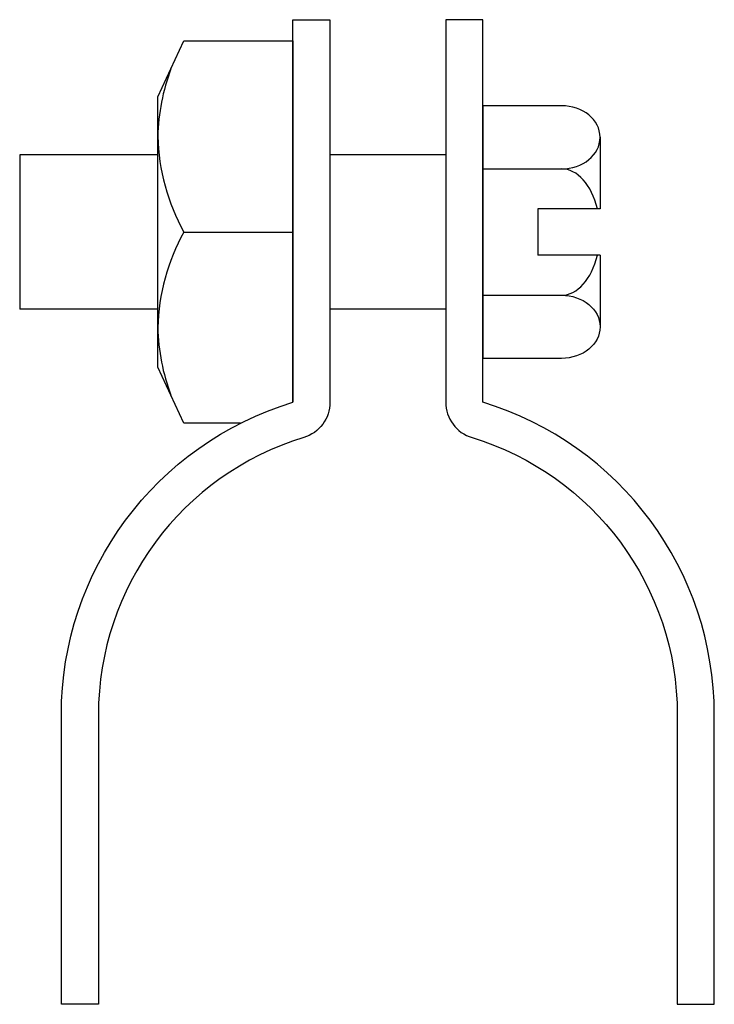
# Model space of a CAD drawing. Extents: x 17 to 199, y 11 to 268.
import ezdxf

# ---------------------------------------------------------------- set-up
doc = ezdxf.new("R2010")
doc.units = 0
doc.header["$MEASUREMENT"] = 0
doc.layers.get('0').update_dxf_attribs({"linetype": 'CONTINUOUS'})

msp = doc.modelspace()

# ---------------------------------------------------------------- linework, layer by layer
at = {"color": 7}
for p, q in [((138.24, 245.95), (138.24, 179.87)), ((158.85, 245.95), (138.24, 245.95)), ((168.94, 237.69), (168.94, 218.97)), ((17.07, 233.11), (17.07, 192.72)), ((53.22, 233.11), (17.07, 233.11)), ((128.55, 233.11), (98.26, 233.11)), ((138.24, 229.43), (158.85, 229.43)), ((152.62, 218.97), (152.62, 206.85)), ((168.94, 218.97), (152.62, 218.97)), ((168.94, 206.85), (152.62, 206.85)), ((168.94, 206.85), (168.94, 188.13)), ((138.24, 196.39), (158.85, 196.39)), ((53.22, 192.72), (17.07, 192.72)), ((128.55, 192.72), (98.26, 192.72)), ((158.85, 179.87), (138.24, 179.87))]:
    msp.add_line(p, q, dxfattribs=at)
msp.add_lwpolyline([(74.82, 162.91), (60.05, 162.91), (53.22, 177.57), (53.22, 248.26), (60.05, 262.92), (88.56, 262.92), (88.56, 168.42)], dxfattribs=at)
for points, knots in [([(91.38, 159.15), (95.46, 160.39), (98.26, 164.16), (98.26, 168.42), (98.26, 168.42), (98.26, 268.45), (98.26, 268.45), (98.26, 268.45), (88.56, 268.45), (88.56, 268.45), (88.56, 268.45), (88.56, 168.42), (88.56, 168.42), (52.57, 157.49), (27.97, 124.3), (27.97, 86.68), (27.97, 86.68), (27.97, 10.95), (27.97, 10.95), (27.97, 10.95), (37.67, 10.95), (37.67, 10.95), (37.67, 10.95), (37.67, 86.68), (37.67, 86.68), (37.67, 120.03), (59.48, 149.45), (91.38, 159.15)], [0, 0, 0, 0, 1, 1, 1, 2, 2, 2, 3, 3, 3, 4, 4, 4, 5, 5, 5, 6, 6, 6, 7, 7, 7, 8, 8, 8, 9, 9, 9, 9]), ([(135.43, 159.15), (131.34, 160.39), (128.55, 164.16), (128.55, 168.42), (128.55, 168.42), (128.55, 268.45), (128.55, 268.45), (128.55, 268.45), (138.24, 268.45), (138.24, 268.45), (138.24, 268.45), (138.24, 168.42), (138.24, 168.42), (174.23, 157.49), (198.83, 124.3), (198.83, 86.68), (198.83, 86.68), (198.83, 10.95), (198.83, 10.95), (198.83, 10.95), (189.14, 10.95), (189.14, 10.95), (189.14, 10.95), (189.14, 86.68), (189.14, 86.68), (189.14, 120.03), (167.33, 149.45), (135.43, 159.15)], [0, 0, 0, 0, 1, 1, 1, 2, 2, 2, 3, 3, 3, 4, 4, 4, 5, 5, 5, 6, 6, 6, 7, 7, 7, 8, 8, 8, 9, 9, 9, 9]), ([(56.64, 255.59), (54.5, 249.93), (53.35, 243.96), (53.22, 237.92), (53.41, 229.15), (55.76, 220.56), (60.05, 212.91), (60.05, 212.91), (88.56, 212.91), (88.56, 212.91)], [0, 0, 0, 0, 1, 1, 1, 2, 2, 2, 3, 3, 3, 3]), ([(158.85, 229.43), (164.42, 229.43), (168.94, 233.13), (168.94, 237.69), (168.94, 242.26), (164.42, 245.95), (158.85, 245.95)], [0, 0, 0, 0, 1, 1, 1, 2, 2, 2, 2]), ([(60.05, 212.91), (55.76, 205.27), (53.41, 196.68), (53.22, 187.91), (53.35, 181.87), (54.5, 175.89), (56.64, 170.24)], [0, 0, 0, 0, 1, 1, 1, 2, 2, 2, 2]), ([(158.85, 196.39), (164.42, 196.39), (168.94, 192.69), (168.94, 188.13), (168.94, 183.57), (164.42, 179.87), (158.85, 179.87)], [0, 0, 0, 0, 1, 1, 1, 2, 2, 2, 2])]:
    msp.add_open_spline(points, degree=3, knots=knots, dxfattribs=at)
for points in [[(168.24, 218.97), (166.72, 225.28), (162.99, 229.43), (158.85, 229.43)], [(158.85, 196.39), (162.99, 196.39), (166.72, 200.54), (168.24, 206.85)]]:
    msp.add_open_spline(points, degree=3, dxfattribs=at)

doc.saveas('drawing.dxf')
